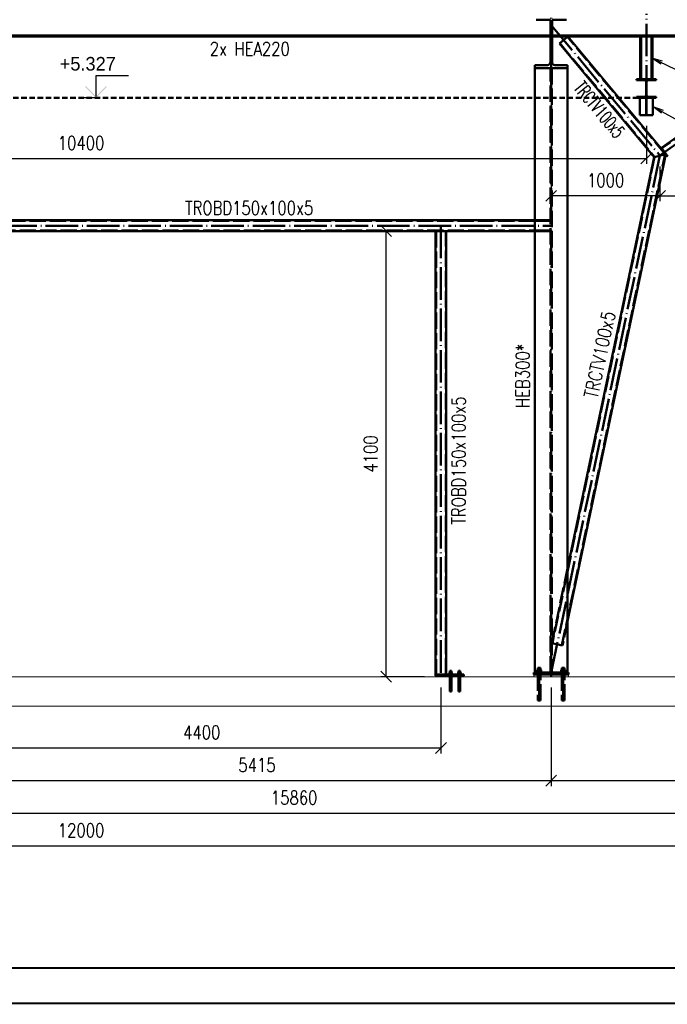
# Paper-space layout 'Layout1' of a CAD drawing. Extents: x -2 to 1033, y -36 to 596.
# Tile 7 of 86: x 215 to 335, y 0 to 181. Entities that reach past the tile are written whole.
import ezdxf
from ezdxf.enums import TextEntityAlignment as Align

# ---------------------------------------------------------------- set-up
doc = ezdxf.new("R2010")
doc.units = 0
for name, pattern in [('ACAD_ISO02W100', [15, 12, -3]), ('ACAD_ISO04W100', [30.5, 24, -3, 0.5, -3]), ('HP_01_CAR_C', [6, 4, -2])]:
    doc.linetypes.add(name, pattern=pattern)
doc.layers.get('0').update_dxf_attribs({"linetype": 'CONTINUOUS'})
doc.layers.get('DEFPOINTS').update_dxf_attribs({"color": 132, "linetype": 'CONTINUOUS'})
doc.layers.add('AS_INS_ON', color=7, linetype='CONTINUOUS')
doc.layers.add('RAMECEK_HP', color=251, linetype='CONTINUOUS')
for name, color, linetype, lineweight in [('SS_1.ET-HALA_TaO-PODLAHA', 9, 'CONTINUOUS', 13), ('SS_2.ET-HALA_TaO-MOULDSHOP-HLAVNI_NOSNIK', 32, 'CONTINUOUS', 50), ('SS_2.ET-HALA_TaO-MOULDSHOP-JD', 40, 'CONTINUOUS', 50), ('SS_2.ET-HALA_TaO-MOULDSHOP-PODLAH.NOSNIK', 160, 'CONTINUOUS', 50), ('SS_2.ET-HALA_TaO-MOULDSHOP-SLOUP', 212, 'CONTINUOUS', 50), ('SS_2.ET-HALA_TaO-MOULDSHOP-SV.ZTUZENI', 163, 'CONTINUOUS', 50), ('SS_2.ET-HALA_TaO-PODLITI', 9, 'CONTINUOUS', 13), ('SS_KOTY', 3, 'CONTINUOUS', 25), ('SS_POPIS_PROFILU', 13, 'CONTINUOUS', 25), ('SS_POPIS_PROFILU_S355', 2, 'CONTINUOUS', 35)]:
    doc.layers.add(name, color=color, linetype=linetype, lineweight=lineweight)
doc.styles.add('ROMANS', font='romans.shx', dxfattribs={"width": 0.8})
doc.styles.add('romans.shx', font='romans.shx', dxfattribs={"height": 5})
doc.dimstyles.new('A-1_(2.5)_50AS', dxfattribs={"dimtxt": 2.5, "dimasz": 2, "dimexe": 1, "dimexo": 2, "dimgap": 0, "dimtad": 0, "dimdec": 1, "dimlfac": 50, "dimrnd": 1, "dimtxsty": 'ROMANS', "dimblk1": 'OBLIQUE', "dimblk2": 'OBLIQUE', "dimsah": 1, "dimcen": 2, "dimclrd": 256, "dimclre": 256, "dimclrt": 256, "dimadec": 1, "dimazin": 2, "dimtfac": 0.714286, "dimtdec": 1, "dimtmove": 0, "dimatfit": 3, "dimldrblk": 'OPEN', "dimfxl": 1, "dimtvp": 1.142857, "dimtfill": 1, "dimtolj": 1, "dimlwd": -1, "dimlwe": -1, "dimarcsym": 0})

# ---------------------------------------------------------------- blocks, each defined once
blk = doc.blocks.new('*U6')
at = {"layer": 'RAMECEK_HP', "lineweight": 35, "const_width": 0.35}
for points in [[(0, 594), (0, 0), (841, 0), (841, 594)], [(6.5, 587.5), (6.5, 6.5), (834.5, 6.5), (834.5, 587.5)]]:
    blk.add_lwpolyline(points, close=True, dxfattribs=at)
at = {"layer": 'DEFPOINTS', "style": 'ROMANS', "width": 0.8}
blk.add_attdef('TISK', text='', height=10, dxfattribs=at).set_placement((841, -33), align=Align.RIGHT)
blk = doc.blocks.new('_Oblique')
at = {"color": 0, "linetype": 'ByBlock', "lineweight": -2}
blk.add_line((-0.5, -0.5), (0.5, 0.5), dxfattribs=at)
blk = doc.blocks.new('*D19')
at = {"layer": 'DEFPOINTS', "color": 0, "transparency": 16777216}
for p in [(313.19, 179.99, 23076), (333.19, 155.99, 23076), (313.19, 148.59)]:
    blk.add_point(p, dxfattribs=at)
at = {"layer": 'SS_KOTY', "transparency": 16777216}
for p, q in [((313.19, 177.99), (313.19, 147.59)), ((333.19, 153.99), (333.19, 147.59)), ((333.19, 148.59), (313.19, 148.59))]:
    blk.add_line(p, q, dxfattribs=at)
at = {"layer": 'SS_KOTY', "transparency": 16777216, "xscale": 2, "yscale": 2, "zscale": 2, "rotation": 180}
blk.add_blockref('_Oblique', (313.19, 148.59), dxfattribs=at)
at = {"layer": 'SS_KOTY', "transparency": 16777216, "xscale": 2, "yscale": 2, "zscale": 2}
blk.add_blockref('_Oblique', (333.19, 148.59), dxfattribs=at)
at = {"layer": 'SS_KOTY', "transparency": 16777216, "insert": (323.19, 151.45), "char_height": 2.5, "attachment_point": 5, "style": 'ROMANS', "bg_fill": 3, "box_fill_scale": 1.1, "bg_fill_color": 256, "bg_fill_true_color": 13158600, "bg_fill_transparency": 0}
blk.add_mtext('\\A1;1000', dxfattribs=at)
blk = doc.blocks.new('_OPEN')
at = {"color": 0, "linetype": 'ByBlock'}
for p, q in [((-1, 0.167), (0, 0)), ((0, 0), (-1, -0.167)), ((0, 0), (-1, 0))]:
    blk.add_line(p, q, dxfattribs=at)
blk = doc.blocks.new('*D20')
at = {"layer": 'DEFPOINTS', "color": 0, "transparency": 16777216}
for p in [(367.34, 179.99, 23076), (333.19, 155.99, 23076), (367.34, 148.59)]:
    blk.add_point(p, dxfattribs=at)
at = {"layer": 'SS_KOTY', "transparency": 16777216}
for p, q in [((367.34, 177.99), (367.34, 147.59)), ((333.19, 153.99), (333.19, 147.59)), ((333.19, 148.59), (367.34, 148.59))]:
    blk.add_line(p, q, dxfattribs=at)
at = {"layer": 'SS_KOTY', "transparency": 16777216, "xscale": 2, "yscale": 2, "zscale": 2, "rotation": 180}
blk.add_blockref('_Oblique', (333.19, 148.59), dxfattribs=at)
at = {"layer": 'SS_KOTY', "transparency": 16777216, "xscale": 2, "yscale": 2, "zscale": 2}
blk.add_blockref('_Oblique', (367.34, 148.59), dxfattribs=at)
at = {"layer": 'SS_KOTY', "transparency": 16777216, "insert": (350.26, 151.45), "char_height": 2.5, "attachment_point": 5, "style": 'ROMANS', "bg_fill": 3, "box_fill_scale": 1.1, "bg_fill_color": 256, "bg_fill_true_color": 13158600, "bg_fill_transparency": 0}
blk.add_mtext('\\A1;1708', dxfattribs=at)
blk = doc.blocks.new('*D26')
at = {"layer": 'DEFPOINTS', "color": 0, "transparency": 16777216}
for p in [(204.89, 60.09, 23076), (313.19, 60.09, 23076), (313.19, 40.98)]:
    blk.add_point(p, dxfattribs=at)
at = {"layer": 'SS_KOTY', "transparency": 16777216}
for p, q in [((204.89, 58.09), (204.89, 39.98)), ((313.19, 58.09), (313.19, 39.98)), ((204.89, 40.98), (313.19, 40.98))]:
    blk.add_line(p, q, dxfattribs=at)
at = {"layer": 'SS_KOTY', "transparency": 16777216, "xscale": 2, "yscale": 2, "zscale": 2, "rotation": 180}
blk.add_blockref('_Oblique', (204.89, 40.98), dxfattribs=at)
at = {"layer": 'SS_KOTY', "transparency": 16777216, "xscale": 2, "yscale": 2, "zscale": 2}
blk.add_blockref('_Oblique', (313.19, 40.98), dxfattribs=at)
at = {"layer": 'SS_KOTY', "transparency": 16777216, "insert": (259.04, 43.84), "char_height": 2.5, "attachment_point": 5, "style": 'ROMANS', "bg_fill": 3, "box_fill_scale": 1.1, "bg_fill_color": 256, "bg_fill_true_color": 13158600, "bg_fill_transparency": 0}
blk.add_mtext('\\A1;5415', dxfattribs=at)
blk = doc.blocks.new('*D27')
at = {"layer": 'DEFPOINTS', "color": 0, "transparency": 16777216}
for p in [(313.19, 60.09, 23076), (421.49, 60.09, 23076), (421.49, 40.98)]:
    blk.add_point(p, dxfattribs=at)
at = {"layer": 'SS_KOTY', "transparency": 16777216}
for p, q in [((313.19, 58.09), (313.19, 39.98)), ((421.49, 58.09), (421.49, 39.98)), ((313.19, 40.98), (421.49, 40.98))]:
    blk.add_line(p, q, dxfattribs=at)
at = {"layer": 'SS_KOTY', "transparency": 16777216, "xscale": 2, "yscale": 2, "zscale": 2, "rotation": 180}
blk.add_blockref('_Oblique', (313.19, 40.98), dxfattribs=at)
at = {"layer": 'SS_KOTY', "transparency": 16777216, "xscale": 2, "yscale": 2, "zscale": 2}
blk.add_blockref('_Oblique', (421.49, 40.98), dxfattribs=at)
at = {"layer": 'SS_KOTY', "transparency": 16777216, "insert": (367.34, 43.84), "char_height": 2.5, "attachment_point": 5, "style": 'ROMANS', "bg_fill": 3, "box_fill_scale": 1.1, "bg_fill_color": 256, "bg_fill_true_color": 13158600, "bg_fill_transparency": 0}
blk.add_mtext('\\A1;5415', dxfattribs=at)
blk = doc.blocks.new('*D29')
at = {"layer": 'DEFPOINTS', "color": 0, "transparency": 16777216}
for p in [(107.29, 60.49, 23079), (424.49, 60.89, 23079), (424.49, 34.98)]:
    blk.add_point(p, dxfattribs=at)
at = {"layer": 'SS_KOTY', "transparency": 16777216}
for p, q in [((107.29, 58.49), (107.29, 33.98)), ((424.49, 58.89), (424.49, 33.98)), ((107.29, 34.98), (424.49, 34.98))]:
    blk.add_line(p, q, dxfattribs=at)
at = {"layer": 'SS_KOTY', "transparency": 16777216, "xscale": 2, "yscale": 2, "zscale": 2, "rotation": 180}
blk.add_blockref('_Oblique', (107.29, 34.98), dxfattribs=at)
at = {"layer": 'SS_KOTY', "transparency": 16777216, "xscale": 2, "yscale": 2, "zscale": 2}
blk.add_blockref('_Oblique', (424.49, 34.98), dxfattribs=at)
at = {"layer": 'SS_KOTY', "transparency": 16777216, "insert": (265.89, 37.84), "char_height": 2.5, "attachment_point": 5, "style": 'ROMANS', "bg_fill": 3, "box_fill_scale": 1.1, "bg_fill_color": 256, "bg_fill_true_color": 13158600, "bg_fill_transparency": 0}
blk.add_mtext('\\A1;15860', dxfattribs=at)
blk = doc.blocks.new('*D32')
at = {"layer": 'DEFPOINTS', "color": 0, "transparency": 16777216}
for p in [(106.69, 60.09), (346.69, 60.09), (346.69, 28.98)]:
    blk.add_point(p, dxfattribs=at)
at = {"layer": 'SS_KOTY', "transparency": 16777216}
for p, q in [((106.69, 58.09), (106.69, 27.98)), ((346.69, 58.09), (346.69, 27.98)), ((106.69, 28.98), (346.69, 28.98))]:
    blk.add_line(p, q, dxfattribs=at)
at = {"layer": 'SS_KOTY', "transparency": 16777216, "xscale": 2, "yscale": 2, "zscale": 2, "rotation": 180}
blk.add_blockref('_Oblique', (106.69, 28.98), dxfattribs=at)
at = {"layer": 'SS_KOTY', "transparency": 16777216, "xscale": 2, "yscale": 2, "zscale": 2}
blk.add_blockref('_Oblique', (346.69, 28.98), dxfattribs=at)
at = {"layer": 'SS_KOTY', "transparency": 16777216, "insert": (226.69, 31.84), "char_height": 2.5, "attachment_point": 5, "style": 'ROMANS', "bg_fill": 3, "box_fill_scale": 1.1, "bg_fill_color": 256, "bg_fill_true_color": 13158600, "bg_fill_transparency": 0}
blk.add_mtext('\\A1;12000', dxfattribs=at)
blk = doc.blocks.new('*D34')
at = {"layer": 'DEFPOINTS', "color": 0, "transparency": 16777216}
for p in [(204.89, 60.09, 23076), (292.89, 60.09, 23077.5), (204.89, 46.98)]:
    blk.add_point(p, dxfattribs=at)
at = {"layer": 'SS_KOTY', "transparency": 16777216}
for p, q in [((204.89, 58.09), (204.89, 45.98)), ((292.89, 58.09), (292.89, 45.98)), ((292.89, 46.98), (204.89, 46.98))]:
    blk.add_line(p, q, dxfattribs=at)
at = {"layer": 'SS_KOTY', "transparency": 16777216, "xscale": 2, "yscale": 2, "zscale": 2, "rotation": 180}
blk.add_blockref('_Oblique', (204.89, 46.98), dxfattribs=at)
at = {"layer": 'SS_KOTY', "transparency": 16777216, "xscale": 2, "yscale": 2, "zscale": 2}
blk.add_blockref('_Oblique', (292.89, 46.98), dxfattribs=at)
at = {"layer": 'SS_KOTY', "transparency": 16777216, "insert": (248.89, 49.84), "char_height": 2.5, "attachment_point": 5, "style": 'ROMANS', "bg_fill": 3, "box_fill_scale": 1.1, "bg_fill_color": 256, "bg_fill_true_color": 13158600, "bg_fill_transparency": 0}
blk.add_mtext('\\A1;4400', dxfattribs=at)
blk = doc.blocks.new('*D35')
at = {"layer": 'DEFPOINTS', "color": 0, "transparency": 16777216}
for p in [(282.82, 142.09), (291.89, 142.09, 23079), (291.89, 60.09, 23079)]:
    blk.add_point(p, dxfattribs=at)
at = {"layer": 'SS_KOTY', "transparency": 16777216}
for p, q in [((289.89, 142.09), (281.82, 142.09)), ((282.82, 60.09), (282.82, 142.09)), ((289.89, 60.09), (281.82, 60.09))]:
    blk.add_line(p, q, dxfattribs=at)
at = {"layer": 'SS_KOTY', "transparency": 16777216, "xscale": 2, "yscale": 2, "zscale": 2}
for p, rotation in [((282.82, 142.09), 90), ((282.82, 60.09), 270)]:
    blk.add_blockref('_Oblique', p, dxfattribs=dict(at, rotation=rotation))
at = {"layer": 'SS_KOTY', "transparency": 16777216, "insert": (279.96, 101.09), "char_height": 2.5, "attachment_point": 5, "rotation": 90, "style": 'ROMANS', "bg_fill": 3, "box_fill_scale": 1.1, "bg_fill_color": 256, "bg_fill_true_color": 13158600, "bg_fill_transparency": 0}
blk.add_mtext('\\A1;4100', dxfattribs=at)
blk = doc.blocks.new('*D37')
at = {"layer": 'DEFPOINTS', "color": 0, "transparency": 16777216}
for p in [(122.69, 163.43, 23076.8), (330.69, 163.43, 23076.8), (330.69, 155.44)]:
    blk.add_point(p, dxfattribs=at)
at = {"layer": 'SS_KOTY', "transparency": 16777216}
for p, q in [((122.69, 161.43), (122.69, 154.44)), ((330.69, 161.43), (330.69, 154.44)), ((122.69, 155.44), (330.69, 155.44))]:
    blk.add_line(p, q, dxfattribs=at)
at = {"layer": 'SS_KOTY', "transparency": 16777216, "xscale": 2, "yscale": 2, "zscale": 2, "rotation": 180}
blk.add_blockref('_Oblique', (122.69, 155.44), dxfattribs=at)
at = {"layer": 'SS_KOTY', "transparency": 16777216, "xscale": 2, "yscale": 2, "zscale": 2}
blk.add_blockref('_Oblique', (330.69, 155.44), dxfattribs=at)
at = {"layer": 'SS_KOTY', "transparency": 16777216, "insert": (226.69, 158.3), "char_height": 2.5, "attachment_point": 5, "style": 'ROMANS', "bg_fill": 3, "box_fill_scale": 1.1, "bg_fill_color": 256, "bg_fill_true_color": 13158600, "bg_fill_transparency": 0}
blk.add_mtext('\\A1;10400', dxfattribs=at)

psp = doc.layouts.get("Layout1")

# ---------------------------------------------------------------- hatches: boundary and pattern name
at = {"layer": 'AS_INS_ON'}
psp.add_hatch(color=3, dxfattribs=at).paths.add_polyline_path([(227.5631, 168.7686), (227.4217, 168.6272), (229.4217, 166.6272), (231.4217, 168.6272), (231.2803, 168.7686), (229.4217, 166.9101)])

# ---------------------------------------------------------------- linework, layer by layer
at = {"layer": 'AS_INS_ON', "color": 3}
for p, q in [((235.4217, 170.6272, 23079), (229.4217, 170.6272, 23079)), ((229.4217, 170.6272, 23079), (229.4217, 166.9101, 23079)), ((229.4217, 166.6272), (226.6897, 166.6272))]:
    psp.add_line(p, q, dxfattribs=at)
at = {"layer": 'SS_2.ET-HALA_TaO-MOULDSHOP-HLAVNI_NOSNIK', "color": 1, "linetype": 'Continuous', "ltscale": 0.25}
psp.add_line((310.1894, 172.6472), (310.1894, 172.0872), dxfattribs=at)
at = {"layer": 'SS_2.ET-HALA_TaO-MOULDSHOP-JD', "color": 9, "linetype": 'HP_01_CAR_C', "ltscale": 0.25}
psp.add_line((330.6894, 166.6272, 23079), (122.6894, 166.6272, 23079), dxfattribs=at)
at = {"layer": 'SS_2.ET-HALA_TaO-MOULDSHOP-PODLAH.NOSNIK', "color": 1, "linetype": 'Continuous', "ltscale": 0.25}
for p, q in [((313.0444, 180.9872), (310.3894, 180.9872)), ((315.9894, 180.9872), (313.3344, 180.9872))]:
    psp.add_line(p, q, dxfattribs=at)
at = {"layer": 'SS_2.ET-HALA_TaO-MOULDSHOP-SLOUP', "color": 1, "linetype": 'Continuous', "ltscale": 0.25}
for p, q in [((207.8894, 144.0872), (310.1894, 144.0872)), ((310.1894, 144.0872), (310.1894, 142.0872))]:
    psp.add_line(p, q, dxfattribs=at)
at = {"layer": 'SS_2.ET-HALA_TaO-MOULDSHOP-SLOUP', "color": 3, "linetype": 'ACAD_ISO02W100', "ltscale": 0.25}
for p, q in [((310.1894, 144.0872), (312.5394, 144.0872)), ((312.5394, 143.9872), (310.1894, 143.9872)), ((312.5394, 144.0872), (312.7461, 144.0872)), ((312.5394, 143.9872), (312.5394, 144.0872)), ((312.7461, 143.9872), (312.5394, 143.9872)), ((312.7461, 144.0872), (312.9212, 144.0872)), ((312.9212, 143.9872), (312.7461, 143.9872)), ((312.9212, 144.0872), (313.0383, 144.0872)), ((313.0383, 143.9872), (312.9212, 143.9872)), ((313.0383, 144.0872), (313.0794, 144.0872)), ((313.0794, 143.9872), (313.0383, 143.9872)), ((310.1894, 142.1872), (312.5394, 142.1872)), ((312.5394, 142.0872), (310.1894, 142.0872)), ((312.5394, 142.1872), (312.7461, 142.1872)), ((312.5394, 142.0872), (312.5394, 142.1872)), ((312.7461, 142.0872), (312.5394, 142.0872)), ((312.7461, 142.1872), (312.9212, 142.1872)), ((312.9212, 142.0872), (312.7461, 142.0872)), ((312.9212, 142.1872), (313.0383, 142.1872)), ((313.0383, 142.0872), (312.9212, 142.0872)), ((313.0383, 142.1872), (313.0794, 142.1872)), ((313.0794, 142.0872), (313.0383, 142.0872))]:
    psp.add_line(p, q, dxfattribs=at)
at = {"layer": 'SS_2.ET-HALA_TaO-MOULDSHOP-SV.ZTUZENI', "color": 3, "linetype": 'ACAD_ISO02W100', "ltscale": 0.25}
for p, q in [((313.2994, 66.2693), (316.1894, 80.0112)), ((316.1894, 70.2932), (315.2566, 65.8577)), ((313.2994, 66.2693), (315.2566, 65.8577))]:
    psp.add_line(p, q, dxfattribs=at)

# ---------------------------------------------------------------- block references
at = {"layer": 'RAMECEK_HP'}
psp.add_blockref('*U6', (0, 0), dxfattribs=at)

# ---------------------------------------------------------------- texts
at = {"layer": 'AS_INS_ON', "color": 3}
psp.add_text('+5.327', height=2.5, dxfattribs=at).set_placement((222.7547, 171.6272))
at = {"layer": 'SS_POPIS_PROFILU', "color": 13, "style": 'romans.shx', "width": 0.8}
for s, p in [('2x HEA220', (250.3522, 174.3772)), ('TROBD150x100x5', (245.8235, 145.1082))]:
    psp.add_text(s, height=2.5, dxfattribs=at).set_placement(p)
for s, rotation, p in [('TRCTV100x5', 78.123488, (321.7005, 111.1774)), ('TROBD150x100x5', 90, (297.4104, 88.1013))]:
    psp.add_text(s, height=2.5, rotation=rotation, dxfattribs=at).set_placement(p)
at = {"layer": 'SS_POPIS_PROFILU_S355', "color": 2, "style": 'romans.shx', "width": 0.8}
psp.add_text('HEB300*', height=2.5, rotation=90, dxfattribs=at).set_placement((309.1894, 109.5387))

# ---------------------------------------------------------------- next in the draw order: dimensions: what is measured, and where the dimension line sits
at = {"layer": 'SS_KOTY'}
dim = psp.add_linear_dim(base=(313.1894, 148.5929), p1=(333.1894, 155.9872, 23076), p2=(313.1894, 179.9872, 23076), dimstyle='A-1_(2.5)_50AS', dxfattribs=at)
dim.commit()
dim.dimension.update_dxf_attribs({"geometry": '*D19', "text_midpoint": (323.1894, 151.4501)})
dim = psp.add_linear_dim(base=(313.1894, 40.9836), p1=(204.8894, 60.0872, 23076), p2=(313.1894, 60.0872, 23076), dimstyle='A-1_(2.5)_50AS', override={"dimtmove": 1}, dxfattribs=at)
dim.commit()
dim.dimension.update_dxf_attribs({"geometry": '*D26', "text_midpoint": (259.0394, 43.8407)})

# ---------------------------------------------------------------- next in the draw order: linework, layer by layer
at = {"layer": 'SS_2.ET-HALA_TaO-MOULDSHOP-HLAVNI_NOSNIK', "color": 1, "linetype": 'Continuous', "ltscale": 0.25}
for p, q in [((313.0444, 180.9872), (313.0444, 178.1072)), ((313.3344, 178.1072), (313.3344, 180.9872)), ((313.0444, 177.8872), (313.0444, 173.1872)), ((313.3344, 173.1872), (313.3344, 177.8872)), ((312.5044, 172.6472), (310.1894, 172.6472)), ((316.1894, 172.6472), (313.8744, 172.6472)), ((316.1894, 172.0872), (316.1894, 172.6472))]:
    psp.add_line(p, q, dxfattribs=at)
at = {"layer": 'SS_2.ET-HALA_TaO-MOULDSHOP-HLAVNI_NOSNIK', "color": 1, "linetype": 'Continuous', "ltscale": 0.25, "extrusion": (-5.61785e-14, 1.35046e-13, -1)}
psp.add_arc((-312.5044, 173.1872), 0.54, 180, 270, dxfattribs=at)
at = {"layer": 'SS_2.ET-HALA_TaO-MOULDSHOP-HLAVNI_NOSNIK', "color": 1, "linetype": 'Continuous', "ltscale": 0.25, "extrusion": (1.34373e-13, 5.61173e-14, -1)}
psp.add_arc((-313.8744, 173.1872), 0.54, 270, 0, dxfattribs=at)
at = {"layer": 'SS_2.ET-HALA_TaO-MOULDSHOP-JD', "color": 7, "linetype": 'ACAD_ISO04W100', "ltscale": 0.25}
psp.add_line((330.6894, 166.6272), (330.6894, 182.0872), dxfattribs=at)
at = {"layer": 'SS_2.ET-HALA_TaO-MOULDSHOP-JD', "color": 1, "linetype": 'Continuous', "ltscale": 0.25}
for p, q in [((329.5494, 177.8872), (329.5494, 170.0472)), ((329.7094, 170.0472), (329.7094, 177.8872)), ((328.8894, 170.0472), (328.8894, 169.8572)), ((328.8894, 169.8572), (330.3294, 169.8572)), ((330.6294, 169.5572), (330.6294, 167.1172)), ((330.7494, 167.1172), (330.7494, 169.5572)), ((330.3294, 166.8172), (328.8894, 166.8172)), ((328.8894, 166.8172), (328.8894, 166.6272))]:
    psp.add_line(p, q, dxfattribs=at)
at = {"layer": 'SS_2.ET-HALA_TaO-MOULDSHOP-JD', "color": 1, "linetype": 'Continuous', "ltscale": 0.25, "extrusion": (1.00093e-13, 2.42838e-13, -1)}
psp.add_arc((-330.3294, 169.5572), 0.3, 90, 180, dxfattribs=at)
at = {"layer": 'SS_2.ET-HALA_TaO-MOULDSHOP-JD', "color": 1, "linetype": 'Continuous', "ltscale": 0.25, "extrusion": (-3.67394e-16, 3.06162e-16, -1)}
for centre, start, end in [((-331.0494, 169.5572), 0, 90), ((-331.0494, 167.1172), 270, 0)]:
    psp.add_arc(centre, 0.3, start, end, dxfattribs=at)
at = {"layer": 'SS_2.ET-HALA_TaO-MOULDSHOP-JD', "color": 1, "linetype": 'Continuous', "ltscale": 0.25, "extrusion": (1.00093e-13, -2.42226e-13, -1)}
psp.add_arc((-330.3294, 167.1172), 0.3, 180, 270, dxfattribs=at)
at = {"layer": 'SS_2.ET-HALA_TaO-MOULDSHOP-PODLAH.NOSNIK', "color": 1, "linetype": 'Continuous', "ltscale": 0.25}
for p, q in [((313.0444, 178.1072), (205.0344, 178.1072)), ((205.0344, 177.8872), (313.0444, 177.8872)), ((313.0444, 178.1072), (313.0444, 177.8872)), ((313.3344, 177.8872), (313.3344, 178.1072))]:
    psp.add_line(p, q, dxfattribs=at)
at = {"layer": 'SS_2.ET-HALA_TaO-MOULDSHOP-SLOUP', "color": 1, "linetype": 'Continuous', "ltscale": 0.25}
psp.add_line((310.1894, 172.0872), (316.1894, 172.0872), dxfattribs=at)
at = {"layer": 'SS_2.ET-HALA_TaO-MOULDSHOP-SV.ZTUZENI', "color": 1, "linetype": 'Continuous', "ltscale": 0.25}
psp.add_line((316.2411, 177.8872), (314.7047, 176.6068), dxfattribs=at)

# ---------------------------------------------------------------- next in the draw order: dimensions: what is measured, and where the dimension line sits
at = {"layer": 'SS_KOTY'}
for base, p1, p2, picture, middle in [((367.3394, 148.5929), (333.1894, 155.9872, 23076), (367.3394, 179.9872, 23076), '*D20', (350.2644, 151.4501)), ((421.4894, 40.9836), (313.1894, 60.0872, 23076), (421.4894, 60.0872, 23076), '*D27', (367.3394, 43.8407))]:
    dim = psp.add_linear_dim(base=base, p1=p1, p2=p2, dimstyle='A-1_(2.5)_50AS', override={"dimtmove": 1}, dxfattribs=at)
    dim.commit()
    dim.dimension.update_dxf_attribs({"geometry": picture, "text_midpoint": middle})

# ---------------------------------------------------------------- next in the draw order: linework, layer by layer
at = {"layer": 'SS_2.ET-HALA_TaO-MOULDSHOP-JD', "color": 1, "linetype": 'Continuous', "ltscale": 0.25}
for p, q in [((331.6694, 177.8872), (331.6694, 170.0472)), ((331.8294, 170.0472), (331.8294, 177.8872)), ((332.4894, 170.0472), (328.8894, 170.0472)), ((331.0494, 169.8572), (332.4894, 169.8572)), ((332.4894, 169.8572), (332.4894, 170.0472)), ((332.4894, 166.8172), (331.0494, 166.8172)), ((332.4894, 166.6272), (332.4894, 166.8172)), ((328.8894, 166.6272), (332.4894, 166.6272))]:
    psp.add_line(p, q, dxfattribs=at)
at = {"layer": 'SS_2.ET-HALA_TaO-MOULDSHOP-PODLAH.NOSNIK', "color": 1, "linetype": 'Continuous', "ltscale": 0.25}
for p, q in [((421.3444, 178.1072), (313.3344, 178.1072)), ((313.3344, 177.8872), (421.3444, 177.8872))]:
    psp.add_line(p, q, dxfattribs=at)
at = {"layer": 'SS_2.ET-HALA_TaO-MOULDSHOP-SV.ZTUZENI', "color": 7, "linetype": 'ACAD_ISO04W100', "ltscale": 0.25}
psp.add_line((367.3394, 179.9872), (333.1894, 155.9872), dxfattribs=at)
at = {"layer": 'SS_2.ET-HALA_TaO-MOULDSHOP-SV.ZTUZENI', "color": 1, "linetype": 'Continuous', "ltscale": 0.25}
for p, q in [((362.6121, 177.8872), (333.5027, 157.4297)), ((333.5027, 157.4297), (334.6527, 155.7933))]:
    psp.add_line(p, q, dxfattribs=at)
at = {"layer": 'SS_2.ET-HALA_TaO-MOULDSHOP-SV.ZTUZENI', "color": 3, "linetype": 'ACAD_ISO02W100', "ltscale": 0.25}
psp.add_line((362.6696, 177.8054), (333.5602, 157.3479), dxfattribs=at)
at = {"layer": 'SS_POPIS_PROFILU', "color": 0, "linetype": 'ByBlock'}
for p, q in [((333.3295, 172.8031), (331.6694, 173.9672)), ((331.6694, 173.9672), (333.6173, 173.4044)), ((331.6694, 173.9672), (333.4734, 173.1038)), ((331.8894, 165.0272), (333.7986, 164.3443))]:
    psp.add_line(p, q, dxfattribs=at)
at = {"layer": 'SS_POPIS_PROFILU', "color": 13}
psp.add_lwpolyline([(331.6694, 173.9672), (337.4075, 171.2208), (348.7409, 171.2208)], dxfattribs=at)

# ---------------------------------------------------------------- next in the draw order: dimensions: what is measured, and where the dimension line sits
at = {"layer": 'SS_KOTY'}
dim = psp.add_linear_dim(base=(330.6894, 155.4447), p1=(122.6894, 163.4272, 23076.8), p2=(330.6894, 163.4272, 23076.8), dimstyle='A-1_(2.5)_50AS', override={"dimtmove": 1}, dxfattribs=at)
dim.commit()
dim.dimension.update_dxf_attribs({"geometry": '*D37', "text_midpoint": (226.6894, 158.3018)})
dim = psp.add_linear_dim(base=(424.4894, 34.9836), p1=(107.2894, 60.4872, 23079), p2=(424.4894, 60.8872, 23079), dimstyle='A-1_(2.5)_50AS', dxfattribs=at)
dim.commit()
dim.dimension.update_dxf_attribs({"geometry": '*D29', "text_midpoint": (265.8894, 37.8407)})

# ---------------------------------------------------------------- next in the draw order: linework, layer by layer
at = {"layer": 'SS_2.ET-HALA_TaO-MOULDSHOP-JD', "color": 1, "linetype": 'Continuous', "ltscale": 0.25}
for p, q in [((329.4894, 166.6272), (329.4894, 163.4272)), ((331.8894, 163.4272), (331.8894, 166.6272)), ((329.4894, 163.4272), (331.8894, 163.4272))]:
    psp.add_line(p, q, dxfattribs=at)
at = {"layer": 'SS_2.ET-HALA_TaO-MOULDSHOP-JD', "color": 3, "linetype": 'ACAD_ISO02W100', "ltscale": 0.25}
for p, q in [((330.6394, 163.4272), (330.6394, 166.6272)), ((330.7394, 166.6272), (330.7394, 163.4272))]:
    psp.add_line(p, q, dxfattribs=at)
at = {"layer": 'SS_2.ET-HALA_TaO-MOULDSHOP-JD', "color": 7, "linetype": 'ACAD_ISO04W100', "ltscale": 0.25}
psp.add_line((330.6894, 163.4272), (330.6894, 166.6272), dxfattribs=at)
at = {"layer": 'SS_2.ET-HALA_TaO-MOULDSHOP-SLOUP', "color": 1, "linetype": 'Continuous', "ltscale": 0.25}
for p, q in [((310.1894, 172.0872), (310.1894, 144.0872)), ((294.5416, 61.1872), (294.5294, 61.1872)), ((294.5763, 61.1872), (294.5416, 61.1872)), ((294.6282, 61.1872), (294.5763, 61.1872)), ((294.6894, 61.1872), (294.6282, 61.1872)), ((294.7507, 61.1872), (294.6894, 61.1872)), ((294.8026, 61.1872), (294.7507, 61.1872)), ((294.8372, 61.1872), (294.8026, 61.1872)), ((294.8494, 61.1872), (294.8372, 61.1872)), ((296.1416, 61.1872), (296.1294, 61.1872)), ((296.1763, 61.1872), (296.1416, 61.1872)), ((296.2282, 61.1872), (296.1763, 61.1872)), ((296.2894, 61.1872), (296.2282, 61.1872)), ((296.3507, 61.1872), (296.2894, 61.1872)), ((296.4026, 61.1872), (296.3507, 61.1872)), ((296.4372, 61.1872), (296.4026, 61.1872)), ((296.4494, 61.1872), (296.4372, 61.1872))]:
    psp.add_line(p, q, dxfattribs=at)
at = {"layer": 'SS_2.ET-HALA_TaO-MOULDSHOP-SLOUP', "color": 3, "linetype": 'ACAD_ISO02W100', "ltscale": 0.25}
for p, q in [((310.7677, 61.7272), (310.7494, 61.7272)), ((310.7494, 61.7272), (310.7494, 61.3472)), ((310.8197, 61.7272), (310.7677, 61.7272)), ((310.8976, 61.7272), (310.8197, 61.7272)), ((310.9894, 61.7272), (310.8976, 61.7272)), ((311.0813, 61.7272), (310.9894, 61.7272)), ((311.1591, 61.7272), (311.0813, 61.7272)), ((311.2112, 61.7272), (311.1591, 61.7272)), ((311.2294, 61.7272), (311.2112, 61.7272)), ((311.2294, 61.3472), (311.2294, 61.7272)), ((315.1677, 61.7272), (315.1494, 61.7272)), ((315.1494, 61.7272), (315.1494, 61.3472)), ((315.2197, 61.7272), (315.1677, 61.7272)), ((315.2976, 61.7272), (315.2197, 61.7272)), ((315.3894, 61.7272), (315.2976, 61.7272)), ((315.4813, 61.7272), (315.3894, 61.7272)), ((315.5591, 61.7272), (315.4813, 61.7272)), ((315.6112, 61.7272), (315.5591, 61.7272)), ((315.6294, 61.7272), (315.6112, 61.7272)), ((315.6294, 61.3472), (315.6294, 61.7272)), ((310.9894, 61.3472), (310.6292, 61.3472)), ((311.3497, 61.3472), (310.9894, 61.3472)), ((315.3894, 61.3472), (315.0292, 61.3472)), ((315.7497, 61.3472), (315.3894, 61.3472))]:
    psp.add_line(p, q, dxfattribs=at)
at = {"layer": 'SS_2.ET-HALA_TaO-MOULDSHOP-SLOUP', "color": 7, "linetype": 'ACAD_ISO04W100', "ltscale": 0.25}
for p, q in [((310.5494, 61.0872), (311.4294, 61.0872)), ((314.9494, 61.0872), (315.8294, 61.0872))]:
    psp.add_line(p, q, dxfattribs=at)
at = {"layer": 'SS_2.ET-HALA_TaO-MOULDSHOP-SV.ZTUZENI', "color": 7, "linetype": 'ACAD_ISO04W100', "ltscale": 0.25}
psp.add_line((313.1894, 179.9872), (333.1894, 155.9872), dxfattribs=at)
at = {"layer": 'SS_2.ET-HALA_TaO-MOULDSHOP-SV.ZTUZENI', "color": 3, "linetype": 'ACAD_ISO02W100', "ltscale": 0.25}
for p, q in [((334.1598, 156.2286), (316.1643, 177.8232)), ((314.7815, 176.6709), (332.219, 155.7459)), ((315.1588, 65.8783), (334.1599, 156.2285)), ((332.219, 155.7459), (313.3973, 66.2487))]:
    psp.add_line(p, q, dxfattribs=at)
at = {"layer": 'SS_2.ET-HALA_TaO-MOULDSHOP-SV.ZTUZENI', "color": 1, "linetype": 'Continuous', "ltscale": 0.25}
for p, q in [((334.2677, 156.2554), (316.2411, 177.8872)), ((314.7047, 176.6068), (332.1111, 155.7191)), ((316.1894, 70.2932), (334.2677, 156.2553)), ((332.1111, 155.7191), (334.2677, 156.2554)), ((332.1112, 155.7191), (316.1894, 80.0112))]:
    psp.add_line(p, q, dxfattribs=at)
at = {"layer": 'SS_POPIS_PROFILU', "color": 0, "linetype": 'ByBlock'}
for p, q in [((333.4739, 163.7621), (331.8894, 165.0272)), ((331.8894, 165.0272), (333.6362, 164.0532))]:
    psp.add_line(p, q, dxfattribs=at)
at = {"layer": 'SS_POPIS_PROFILU', "color": 13}
psp.add_lwpolyline([(331.8894, 165.0272), (349.894, 154.9877), (366.9773, 154.9877)], dxfattribs=at)

# ---------------------------------------------------------------- next in the draw order: texts
at = {"layer": 'SS_POPIS_PROFILU', "color": 13, "style": 'romans.shx', "width": 0.6}
psp.add_text('TRCTV100x5', height=2.5, rotation=309.805571, dxfattribs=at).set_placement((317.2237, 168.2896))

# ---------------------------------------------------------------- next in the draw order: dimensions: what is measured, and where the dimension line sits
at = {"layer": 'SS_KOTY'}
dim = psp.add_linear_dim(base=(346.6894, 28.9836), p1=(106.6894, 60.0872), p2=(346.6894, 60.0872), dimstyle='A-1_(2.5)_50AS', override={"dimtmove": 1}, dxfattribs=at)
dim.commit()
dim.dimension.update_dxf_attribs({"geometry": '*D32', "text_midpoint": (226.6894, 31.8407)})

# ---------------------------------------------------------------- next in the draw order: linework, layer by layer
at = {"layer": 'SS_2.ET-HALA_TaO-MOULDSHOP-SLOUP', "color": 7, "linetype": 'ACAD_ISO04W100', "ltscale": 0.25}
for p, q in [((313.1894, 60.0872), (313.1894, 182.0872)), ((310.9894, 61.7272), (310.9894, 55.7272)), ((315.3894, 61.7272), (315.3894, 55.7272)), ((296.5894, 60.7272), (295.9894, 60.7272)), ((296.4494, 60.0872), (296.1294, 60.0872)), ((296.2894, 61.1872), (296.2894, 57.3872)), ((310.7494, 60.2872), (311.2294, 60.2872)), ((315.1494, 60.2872), (315.6294, 60.2872))]:
    psp.add_line(p, q, dxfattribs=at)
at = {"layer": 'SS_2.ET-HALA_TaO-MOULDSHOP-SLOUP', "color": 3, "linetype": 'ACAD_ISO02W100', "ltscale": 0.25}
for p, q in [((313.0794, 60.8872), (313.0794, 172.0872)), ((313.2994, 172.0872), (313.2994, 60.8872)), ((294.8494, 60.2872), (294.8494, 60.5272)), ((294.8494, 60.0872), (294.8494, 60.2872)), ((294.8494, 57.3872), (294.8494, 60.0872)), ((294.8694, 60.2872), (294.8694, 60.5272)), ((296.1094, 60.5272), (296.1094, 60.2872)), ((296.1294, 60.5272), (296.1294, 60.2872)), ((296.1294, 60.2872), (296.1294, 60.0872)), ((296.1294, 60.0872), (296.1294, 57.3872)), ((296.4494, 60.2872), (296.4494, 60.5272)), ((296.4494, 60.0872), (296.4494, 60.2872)), ((296.4494, 57.3872), (296.4494, 60.0872)), ((296.4694, 60.2872), (296.4694, 60.5272)), ((310.5494, 60.9672), (310.5579, 60.9672)), ((310.5494, 60.9672), (310.5494, 60.8872)), ((310.5579, 60.9672), (310.5829, 60.9672)), ((310.5829, 60.9672), (310.6236, 60.9672)), ((310.6236, 60.9672), (310.6783, 60.9672)), ((310.6292, 61.3472), (310.6292, 60.9672)), ((310.6783, 60.9672), (310.745, 60.9672)), ((310.7294, 60.8872), (310.7294, 60.4872)), ((310.745, 60.9672), (310.821, 60.9672)), ((310.7494, 60.8872), (310.7494, 60.4872)), ((310.7494, 60.4872), (310.7494, 55.7272)), ((310.821, 60.9672), (310.9036, 60.9672)), ((310.9036, 60.9672), (310.9894, 60.9672)), ((310.9894, 61.3472), (310.9894, 60.9672)), ((310.9894, 60.9672), (311.0753, 60.9672)), ((311.0753, 60.9672), (311.1578, 60.9672)), ((311.1578, 60.9672), (311.2339, 60.9672)), ((311.2294, 60.4872), (311.2294, 60.8872)), ((311.2294, 55.7272), (311.2294, 60.4872)), ((311.2339, 60.9672), (311.3006, 60.9672)), ((311.2494, 60.4872), (311.2494, 60.8872)), ((311.3006, 60.9672), (311.3553, 60.9672)), ((311.3497, 60.9672), (311.3497, 61.3472)), ((311.3553, 60.9672), (311.3959, 60.9672)), ((311.3959, 60.9672), (311.421, 60.9672)), ((311.421, 60.9672), (311.4294, 60.9672)), ((311.4294, 60.8872), (311.4294, 60.9672)), ((314.9494, 60.9672), (314.9579, 60.9672)), ((314.9494, 60.9672), (314.9494, 60.8872)), ((314.9579, 60.9672), (314.9829, 60.9672)), ((314.9829, 60.9672), (315.0236, 60.9672)), ((315.0236, 60.9672), (315.0783, 60.9672)), ((315.0292, 61.3472), (315.0292, 60.9672)), ((315.0783, 60.9672), (315.145, 60.9672)), ((315.1294, 60.8872), (315.1294, 60.4872)), ((315.145, 60.9672), (315.221, 60.9672)), ((315.1494, 60.8872), (315.1494, 60.4872)), ((315.1494, 60.4872), (315.1494, 55.7272)), ((315.221, 60.9672), (315.3036, 60.9672)), ((315.3036, 60.9672), (315.3894, 60.9672)), ((315.3894, 61.3472), (315.3894, 60.9672)), ((315.3894, 60.9672), (315.4753, 60.9672)), ((315.4753, 60.9672), (315.5578, 60.9672)), ((315.5578, 60.9672), (315.6339, 60.9672)), ((315.6294, 60.4872), (315.6294, 60.8872)), ((315.6294, 55.7272), (315.6294, 60.4872)), ((315.6339, 60.9672), (315.7006, 60.9672)), ((315.6494, 60.4872), (315.6494, 60.8872)), ((315.7006, 60.9672), (315.7553, 60.9672)), ((315.7497, 60.9672), (315.7497, 61.3472)), ((315.7553, 60.9672), (315.7959, 60.9672)), ((315.7959, 60.9672), (315.821, 60.9672)), ((315.821, 60.9672), (315.8294, 60.9672)), ((315.8294, 60.8872), (315.8294, 60.9672)), ((294.8026, 57.3872), (294.8225, 57.3872)), ((294.8225, 57.3872), (294.8372, 57.3872)), ((294.8372, 57.3872), (294.8464, 57.3872)), ((294.8464, 57.3872), (294.8494, 57.3872)), ((296.1294, 57.3872), (296.1325, 57.3872)), ((296.1325, 57.3872), (296.1416, 57.3872)), ((296.1416, 57.3872), (296.1564, 57.3872)), ((296.1564, 57.3872), (296.1763, 57.3872)), ((296.1763, 57.3872), (296.2005, 57.3872)), ((296.2005, 57.3872), (296.2282, 57.3872)), ((296.2282, 57.3872), (296.2582, 57.3872)), ((296.2582, 57.3872), (296.2894, 57.3872)), ((296.2894, 57.3872), (296.3206, 57.3872)), ((296.3206, 57.3872), (296.3507, 57.3872)), ((296.3507, 57.3872), (296.3783, 57.3872)), ((296.3783, 57.3872), (296.4026, 57.3872)), ((296.4026, 57.3872), (296.4225, 57.3872)), ((296.4225, 57.3872), (296.4372, 57.3872)), ((296.4372, 57.3872), (296.4464, 57.3872)), ((296.4464, 57.3872), (296.4494, 57.3872)), ((310.7494, 55.7272), (310.754, 55.7272)), ((310.754, 55.7272), (310.7677, 55.7272)), ((310.7677, 55.7272), (310.7899, 55.7272)), ((310.7899, 55.7272), (310.8197, 55.7272)), ((310.8197, 55.7272), (310.8561, 55.7272)), ((310.8561, 55.7272), (310.8976, 55.7272)), ((310.8976, 55.7272), (310.9426, 55.7272)), ((310.9426, 55.7272), (310.9894, 55.7272)), ((310.9894, 55.7272), (311.0362, 55.7272)), ((311.0362, 55.7272), (311.0813, 55.7272)), ((311.0813, 55.7272), (311.1228, 55.7272)), ((311.1228, 55.7272), (311.1591, 55.7272)), ((311.1591, 55.7272), (311.189, 55.7272)), ((311.189, 55.7272), (311.2112, 55.7272)), ((311.2112, 55.7272), (311.2248, 55.7272)), ((311.2248, 55.7272), (311.2294, 55.7272)), ((315.1494, 55.7272), (315.154, 55.7272)), ((315.154, 55.7272), (315.1677, 55.7272)), ((315.1677, 55.7272), (315.1899, 55.7272)), ((315.1899, 55.7272), (315.2197, 55.7272)), ((315.2197, 55.7272), (315.2561, 55.7272)), ((315.2561, 55.7272), (315.2976, 55.7272)), ((315.2976, 55.7272), (315.3426, 55.7272)), ((315.3426, 55.7272), (315.3894, 55.7272)), ((315.3894, 55.7272), (315.4362, 55.7272)), ((315.4362, 55.7272), (315.4813, 55.7272)), ((315.4813, 55.7272), (315.5228, 55.7272)), ((315.5228, 55.7272), (315.5591, 55.7272)), ((315.5591, 55.7272), (315.589, 55.7272)), ((315.589, 55.7272), (315.6112, 55.7272)), ((315.6112, 55.7272), (315.6248, 55.7272)), ((315.6248, 55.7272), (315.6294, 55.7272))]:
    psp.add_line(p, q, dxfattribs=at)
at = {"layer": 'SS_2.ET-HALA_TaO-MOULDSHOP-SLOUP', "color": 1, "linetype": 'Continuous', "ltscale": 0.25}
for p, q in [((316.1894, 60.8872), (316.1894, 172.0872)), ((310.1894, 142.0872), (310.1894, 60.8872)), ((294.8042, 60.5872), (294.8561, 60.5872)), ((294.8494, 60.8472), (294.8494, 61.1872)), ((294.8561, 60.5872), (294.9016, 60.5872)), ((294.9016, 60.5872), (294.9389, 60.5872)), ((294.9293, 60.5872), (294.9293, 60.8472)), ((294.9389, 60.5872), (294.9666, 60.5872)), ((294.9666, 60.5872), (294.9837, 60.5872)), ((294.9837, 60.5872), (294.9894, 60.5872)), ((294.9894, 60.5272), (294.9894, 60.5872)), ((295.9894, 60.5872), (295.9952, 60.5872)), ((295.9894, 60.5872), (295.9894, 60.5272)), ((295.9952, 60.5872), (296.0123, 60.5872)), ((296.0123, 60.5872), (296.04, 60.5872)), ((296.04, 60.5872), (296.0773, 60.5872)), ((296.2894, 60.8472), (296.0495, 60.8472)), ((296.0495, 60.8472), (296.0495, 60.5872)), ((296.0773, 60.5872), (296.1228, 60.5872)), ((296.1228, 60.5872), (296.1746, 60.5872)), ((296.1294, 61.1872), (296.1294, 60.8472)), ((296.1746, 60.5872), (296.2309, 60.5872)), ((296.2309, 60.5872), (296.2894, 60.5872)), ((296.5293, 60.8472), (296.2894, 60.8472)), ((296.2894, 60.8472), (296.2894, 60.5872)), ((296.2894, 60.5872), (296.348, 60.5872)), ((296.348, 60.5872), (296.4042, 60.5872)), ((296.4042, 60.5872), (296.4561, 60.5872)), ((296.4494, 60.8472), (296.4494, 61.1872)), ((296.4561, 60.5872), (296.5016, 60.5872)), ((296.5016, 60.5872), (296.5389, 60.5872)), ((296.5293, 60.5872), (296.5293, 60.8472)), ((296.5389, 60.5872), (296.5666, 60.5872)), ((296.5666, 60.5872), (296.5837, 60.5872)), ((296.5837, 60.5872), (296.5894, 60.5872)), ((296.5894, 60.5272), (296.5894, 60.5872)), ((297.0894, 60.2872), (297.0894, 60.5272)), ((316.3894, 60.8872), (309.9894, 60.8872)), ((309.9894, 60.8872), (309.9894, 60.4872)), ((316.3894, 60.4872), (309.9894, 60.4872)), ((316.3894, 60.8872), (316.3894, 60.4872))]:
    psp.add_line(p, q, dxfattribs=at)
at = {"layer": 'SS_2.ET-HALA_TaO-MOULDSHOP-SV.ZTUZENI', "color": 7, "linetype": 'ACAD_ISO04W100', "ltscale": 0.25}
psp.add_line((333.1894, 155.9872), (313.1894, 60.8872), dxfattribs=at)
at = {"layer": 'SS_2.ET-HALA_TaO-PODLITI', "ltscale": 0.25}
for p, q in [((297.0894, 60.0872), (297.0894, 60.2872)), ((309.9894, 60.4872), (309.9894, 60.0872)), ((316.3894, 60.4872), (316.3894, 60.0872))]:
    psp.add_line(p, q, dxfattribs=at)

# ---------------------------------------------------------------- next in the draw order: dimensions: what is measured, and where the dimension line sits
at = {"layer": 'SS_KOTY'}
dim = psp.add_linear_dim(base=(204.8894, 46.9836), p1=(292.8894, 60.0872, 23077.5), p2=(204.8894, 60.0872, 23076), dimstyle='A-1_(2.5)_50AS', dxfattribs=at)
dim.commit()
dim.dimension.update_dxf_attribs({"geometry": '*D34', "text_midpoint": (248.8894, 49.8407)})

# ---------------------------------------------------------------- next in the draw order: linework, layer by layer
at = {"layer": 'SS_1.ET-HALA_TaO-PODLAHA', "ltscale": 0.25}
psp.add_line((53.6894, 54.6721), (437.2101, 54.6721), dxfattribs=at)
at = {"layer": 'SS_2.ET-HALA_TaO-MOULDSHOP-SLOUP', "color": 7, "linetype": 'ACAD_ISO04W100', "ltscale": 0.25}
for p, q in [((292.8894, 143.0872), (292.8894, 60.0872)), ((294.9894, 60.7272), (294.3894, 60.7272)), ((294.8494, 60.0872), (294.5294, 60.0872)), ((294.6894, 61.1872), (294.6894, 57.3872))]:
    psp.add_line(p, q, dxfattribs=at)
at = {"layer": 'SS_2.ET-HALA_TaO-MOULDSHOP-SLOUP', "color": 3, "linetype": 'ACAD_ISO02W100', "ltscale": 0.25}
for p, q in [((293.7894, 60.5272), (293.7894, 142.0872)), ((294.5094, 60.5272), (294.5094, 60.2872)), ((294.5294, 60.5272), (294.5294, 60.2872)), ((294.5294, 60.2872), (294.5294, 60.0872)), ((294.5294, 60.0872), (294.5294, 57.3872)), ((294.5294, 57.3872), (294.5325, 57.3872)), ((294.5325, 57.3872), (294.5416, 57.3872)), ((294.5416, 57.3872), (294.5564, 57.3872)), ((294.5564, 57.3872), (294.5763, 57.3872)), ((294.5763, 57.3872), (294.6005, 57.3872)), ((294.6005, 57.3872), (294.6282, 57.3872)), ((294.6282, 57.3872), (294.6582, 57.3872)), ((294.6582, 57.3872), (294.6894, 57.3872)), ((294.6894, 57.3872), (294.7206, 57.3872)), ((294.7206, 57.3872), (294.7507, 57.3872)), ((294.7507, 57.3872), (294.7783, 57.3872)), ((294.7783, 57.3872), (294.8026, 57.3872))]:
    psp.add_line(p, q, dxfattribs=at)
at = {"layer": 'SS_2.ET-HALA_TaO-MOULDSHOP-SLOUP', "color": 1, "linetype": 'Continuous', "ltscale": 0.25}
for p, q in [((293.8894, 60.5272), (293.8894, 142.0872)), ((294.3894, 60.5872), (294.3952, 60.5872)), ((294.3894, 60.5872), (294.3894, 60.5272)), ((294.3952, 60.5872), (294.4123, 60.5872)), ((294.4123, 60.5872), (294.44, 60.5872)), ((294.44, 60.5872), (294.4773, 60.5872)), ((294.6894, 60.8472), (294.4495, 60.8472)), ((294.4495, 60.8472), (294.4495, 60.5872)), ((294.4773, 60.5872), (294.5228, 60.5872)), ((294.5228, 60.5872), (294.5746, 60.5872)), ((294.5294, 61.1872), (294.5294, 60.8472)), ((294.5746, 60.5872), (294.6309, 60.5872)), ((294.6309, 60.5872), (294.6894, 60.5872)), ((294.9293, 60.8472), (294.6894, 60.8472)), ((294.6894, 60.8472), (294.6894, 60.5872)), ((294.6894, 60.5872), (294.748, 60.5872)), ((294.748, 60.5872), (294.8042, 60.5872))]:
    psp.add_line(p, q, dxfattribs=at)

# ---------------------------------------------------------------- next in the draw order: dimensions: what is measured, and where the dimension line sits
at = {"layer": 'SS_KOTY'}
dim = psp.add_linear_dim(base=(282.8208, 142.0872), p1=(291.8894, 60.0872, 23079), p2=(291.8894, 142.0872, 23079), angle=90, dimstyle='A-1_(2.5)_50AS', dxfattribs=at)
dim.commit()
dim.dimension.update_dxf_attribs({"geometry": '*D35', "text_midpoint": (279.9636, 101.0872)})

# ---------------------------------------------------------------- next in the draw order: linework, layer by layer
at = {"layer": 'SS_1.ET-HALA_TaO-PODLAHA', "ltscale": 0.25}
psp.add_line((437.2101, 60.0872), (53.6894, 60.0872), dxfattribs=at)
at = {"layer": 'SS_2.ET-HALA_TaO-MOULDSHOP-SLOUP', "color": 3, "linetype": 'ACAD_ISO02W100', "ltscale": 0.25}
for p, q in [((310.1894, 143.9872), (207.8894, 143.9872)), ((207.8894, 142.1872), (310.1894, 142.1872)), ((291.9894, 142.0872), (291.9894, 60.5272))]:
    psp.add_line(p, q, dxfattribs=at)
at = {"layer": 'SS_2.ET-HALA_TaO-MOULDSHOP-SLOUP', "color": 7, "linetype": 'ACAD_ISO04W100', "ltscale": 0.25}
psp.add_line((204.8894, 143.0872), (313.1894, 143.0872), dxfattribs=at)
at = {"layer": 'SS_2.ET-HALA_TaO-MOULDSHOP-SLOUP', "color": 1, "linetype": 'Continuous', "ltscale": 0.25}
for p, q in [((310.1894, 142.0872), (207.8894, 142.0872)), ((291.8894, 142.0872), (291.8894, 60.5272)), ((297.0894, 60.5272), (291.8894, 60.5272)), ((291.8894, 60.5272), (291.8894, 60.2872)), ((291.8894, 60.2872), (297.0894, 60.2872))]:
    psp.add_line(p, q, dxfattribs=at)
at = {"layer": 'SS_2.ET-HALA_TaO-PODLITI', "ltscale": 0.25}
psp.add_line((291.8894, 60.2872), (291.8894, 60.0872), dxfattribs=at)

doc.saveas('drawing.dxf')
